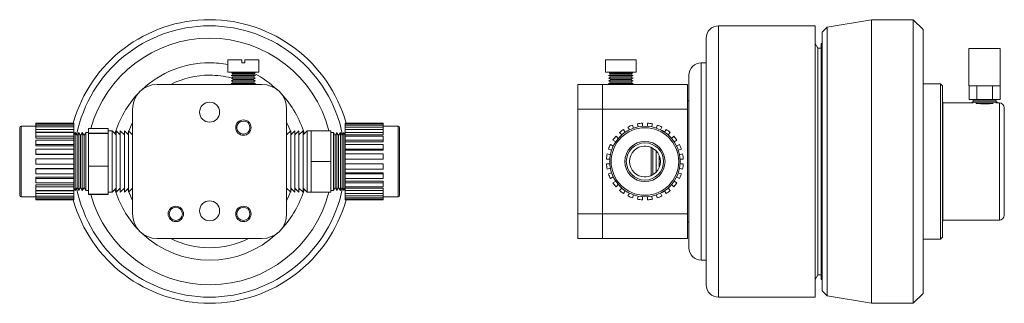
# Model space of a CAD drawing. Header units: inches. Extents: x 0.68 to 7.34, y 1.39 to 10.51.
# Tile 1 of 4: x 0.68 to 7.34, y 1.39 to 3.31. Entities that reach past the tile are written whole.
import ezdxf

# ---------------------------------------------------------------- set-up
doc = ezdxf.new("R2010")
doc.units = ezdxf.units.IN
doc.header["$MEASUREMENT"] = 0

msp = doc.modelspace()

# ---------------------------------------------------------------- linework, layer by layer
at = {"color": 7, "linetype": 'Continuous', "lineweight": 15}
for p, q in [((6.0615, 3.2652), (5.4085, 3.2652)), ((6.0615, 3.2652), (6.0615, 1.4319)), ((6.4428, 3.3069), (6.1425, 3.2569)), ((6.7248, 3.3069), (6.4428, 3.3069)), ((6.4428, 2.3486), (6.4428, 3.3069)), ((6.7915, 3.2402), (6.7248, 3.3069)), ((6.7248, 1.3902), (6.7248, 3.3069)), ((6.1425, 3.2569), (6.1092, 3.2236)), ((6.1092, 2.3486), (6.1092, 3.2236)), ((6.1425, 2.3486), (6.1425, 3.2569)), ((6.7915, 3.2402), (6.7915, 1.4569)), ((5.3252, 1.5152), (5.3252, 3.1819)), ((6.0808, 3.1137), (6.0615, 3.1471)), ((6.1092, 3.1471), (6.1025, 3.1471)), ((6.1025, 1.5501), (6.1025, 3.1471)), ((6.1025, 3.1137), (6.0808, 3.1137)), ((6.0808, 1.5834), (6.0808, 3.1137)), ((7.1015, 3.1131), (7.1015, 2.8604)), ((7.3128, 3.1131), (7.1015, 3.1131)), ((7.3128, 2.8604), (7.3128, 3.1131)), ((2.0921, 3.0352), (2.0921, 2.9519)), ((2.0921, 3.0352), (2.1859, 3.0352)), ((2.1859, 3.0146), (2.1859, 3.0352)), ((2.1859, 3.0146), (2.2066, 3.0146)), ((2.2066, 3.0146), (2.2066, 3.0352)), ((2.2066, 3.0352), (2.3004, 3.0352)), ((2.3004, 2.9519), (2.3004, 3.0352)), ((4.6443, 3.0146), (4.6443, 2.9519)), ((4.6443, 3.0146), (4.6449, 3.0146)), ((4.6449, 3.0146), (4.6449, 3.0352)), ((4.6449, 3.0352), (4.8522, 3.0352)), ((4.8522, 3.0352), (4.8522, 3.0146)), ((4.8522, 3.0146), (4.8527, 3.0146)), ((4.8527, 2.9519), (4.8527, 3.0146)), ((5.3252, 3.0152), (5.2918, 3.0152)), ((2.0921, 2.9519), (2.3004, 2.9519)), ((2.1289, 2.9396), (2.1131, 2.9304)), ((2.1131, 2.9304), (2.1289, 2.9213)), ((2.1131, 2.9304), (2.1962, 2.9304)), ((2.1289, 2.9519), (2.1182, 2.9457)), ((2.1182, 2.9457), (2.1289, 2.9396)), ((2.1182, 2.9457), (2.1962, 2.9457)), ((2.1289, 2.9519), (2.1289, 2.9519)), ((2.1289, 2.9519), (2.2636, 2.9519)), ((2.1289, 2.9396), (2.1289, 2.9396)), ((2.2636, 2.9396), (2.1289, 2.9396)), ((2.1289, 2.9396), (2.1962, 2.9396)), ((2.1962, 2.9457), (2.2742, 2.9457)), ((2.1962, 2.9396), (2.2636, 2.9396)), ((2.1962, 2.9304), (2.2794, 2.9304)), ((2.2742, 2.9457), (2.2636, 2.9519)), ((2.2636, 2.9519), (2.2636, 2.9519)), ((2.2636, 2.9396), (2.2742, 2.9457)), ((2.2794, 2.9304), (2.2636, 2.9396)), ((2.2636, 2.9396), (2.2636, 2.9396)), ((2.2636, 2.9213), (2.2794, 2.9304)), ((4.6443, 2.9519), (4.7485, 2.9519)), ((4.6812, 2.9396), (4.6653, 2.9304)), ((4.6653, 2.9304), (4.6812, 2.9213)), ((4.6653, 2.9304), (4.8317, 2.9304)), ((4.6812, 2.9519), (4.6705, 2.9457)), ((4.6705, 2.9457), (4.6812, 2.9396)), ((4.6705, 2.9457), (4.8265, 2.9457)), ((4.6812, 2.9519), (4.6812, 2.9519)), ((4.6812, 2.9519), (4.8159, 2.9519)), ((4.6812, 2.9396), (4.6812, 2.9396)), ((4.8159, 2.9396), (4.6812, 2.9396)), ((4.6812, 2.9396), (4.8159, 2.9396)), ((4.7485, 2.9519), (4.8527, 2.9519)), ((4.8265, 2.9457), (4.8159, 2.9519)), ((4.8159, 2.9519), (4.8159, 2.9519)), ((4.8159, 2.9396), (4.8265, 2.9457)), ((4.8317, 2.9304), (4.8159, 2.9396)), ((4.8159, 2.9396), (4.8159, 2.9396)), ((4.8159, 2.9213), (4.8317, 2.9304)), ((5.2085, 2.9319), (5.2085, 1.7652)), ((1.6139, 2.8694), (2.3222, 2.8694)), ((2.1289, 2.9213), (2.1131, 2.9121)), ((2.1131, 2.9121), (2.1289, 2.903)), ((2.1131, 2.9121), (2.1962, 2.9121)), ((2.1289, 2.903), (2.1131, 2.8939)), ((2.1131, 2.8939), (2.1289, 2.8847)), ((2.1131, 2.8939), (2.1962, 2.8939)), ((2.1289, 2.8847), (2.1131, 2.8756)), ((2.1131, 2.8756), (2.1238, 2.8694)), ((2.1131, 2.8756), (2.1962, 2.8756)), ((2.1289, 2.9213), (2.1289, 2.9213)), ((2.1289, 2.9213), (2.1962, 2.9213)), ((2.2636, 2.9213), (2.1289, 2.9213)), ((2.1289, 2.903), (2.1289, 2.903)), ((2.2636, 2.903), (2.1289, 2.903)), ((2.1289, 2.903), (2.1962, 2.903)), ((2.1289, 2.8847), (2.1289, 2.8847)), ((2.2636, 2.8847), (2.1289, 2.8847)), ((2.1289, 2.8847), (2.1962, 2.8847)), ((2.1962, 2.9213), (2.2636, 2.9213)), ((2.1962, 2.9121), (2.2794, 2.9121)), ((2.1962, 2.903), (2.2636, 2.903)), ((2.1962, 2.8939), (2.2794, 2.8939)), ((2.1962, 2.8847), (2.2636, 2.8847)), ((2.1962, 2.8756), (2.2794, 2.8756)), ((2.2794, 2.9121), (2.2636, 2.9213)), ((2.2636, 2.9213), (2.2636, 2.9213)), ((2.2636, 2.903), (2.2794, 2.9121)), ((2.2794, 2.8939), (2.2636, 2.903)), ((2.2636, 2.903), (2.2636, 2.903)), ((2.2636, 2.8847), (2.2794, 2.8939)), ((2.2794, 2.8756), (2.2636, 2.8847)), ((2.2636, 2.8847), (2.2636, 2.8847)), ((2.2687, 2.8694), (2.2794, 2.8756)), ((4.4568, 2.7027), (4.4568, 2.8694)), ((4.4568, 2.8694), (4.6235, 2.8694)), ((4.6235, 2.8694), (4.6235, 2.7027)), ((4.6235, 2.8694), (5.1985, 2.8694)), ((4.6812, 2.9213), (4.6653, 2.9121)), ((4.6653, 2.9121), (4.6812, 2.903)), ((4.6653, 2.9121), (4.8317, 2.9121)), ((4.6812, 2.903), (4.6653, 2.8939)), ((4.6653, 2.8939), (4.6812, 2.8847)), ((4.6653, 2.8939), (4.8317, 2.8939)), ((4.6812, 2.8847), (4.6653, 2.8756)), ((4.6653, 2.8756), (4.6761, 2.8694)), ((4.6653, 2.8756), (4.8317, 2.8756)), ((4.6812, 2.9213), (4.6812, 2.9213)), ((4.8159, 2.9213), (4.6812, 2.9213)), ((4.6812, 2.9213), (4.8159, 2.9213)), ((4.6812, 2.903), (4.6812, 2.903)), ((4.8159, 2.903), (4.6812, 2.903)), ((4.6812, 2.903), (4.8159, 2.903)), ((4.6812, 2.8847), (4.6812, 2.8847)), ((4.6812, 2.8847), (4.8159, 2.8847)), ((4.8159, 2.8847), (4.6812, 2.8847)), ((4.8317, 2.9121), (4.8159, 2.9213)), ((4.8159, 2.9213), (4.8159, 2.9213)), ((4.8159, 2.903), (4.8317, 2.9121)), ((4.8317, 2.8939), (4.8159, 2.903)), ((4.8159, 2.903), (4.8159, 2.903)), ((4.8159, 2.8847), (4.8317, 2.8939)), ((4.8317, 2.8756), (4.8159, 2.8847)), ((4.8159, 2.8847), (4.8159, 2.8847)), ((4.821, 2.8694), (4.8317, 2.8756)), ((5.1985, 2.8694), (5.1985, 2.7027)), ((6.9092, 2.8736), (6.7915, 2.8736)), ((6.9225, 2.8602), (6.9092, 2.8736)), ((6.9092, 1.8236), (6.9092, 2.8736)), ((6.9225, 2.8602), (6.9225, 1.8369)), ((7.3128, 2.8604), (7.1015, 2.8604)), ((7.1021, 2.8604), (7.1021, 2.7684)), ((7.1546, 2.8604), (7.1546, 2.7684)), ((7.2597, 2.8604), (7.2597, 2.7684)), ((7.3122, 2.8604), (7.3122, 2.7684)), ((5.2085, 2.7576), (5.1985, 2.7576)), ((6.9245, 2.7529), (6.9225, 2.7563)), ((6.9245, 2.7529), (6.9245, 1.9442)), ((7.1302, 2.7444), (6.9245, 2.7444)), ((7.1546, 2.7684), (7.1021, 2.7684)), ((7.1207, 2.7684), (7.1367, 2.7591)), ((7.1367, 2.7591), (7.1207, 2.7499)), ((7.1207, 2.7499), (7.1302, 2.7444)), ((7.2937, 2.7499), (7.1207, 2.7499)), ((7.2776, 2.7591), (7.1367, 2.7591)), ((7.2597, 2.7684), (7.1546, 2.7684)), ((7.2557, 2.7406), (7.1585, 2.7406)), ((7.3122, 2.7684), (7.2597, 2.7684)), ((7.2776, 2.7591), (7.2937, 2.7684)), ((7.2937, 2.7499), (7.2776, 2.7591)), ((7.2841, 2.7444), (7.2937, 2.7499)), ((7.3072, 2.7444), (7.2841, 2.7444)), ((1.4472, 1.9944), (1.4472, 2.7027)), ((2.4889, 2.7027), (2.4889, 1.9944)), ((4.6235, 2.7027), (4.4568, 2.7027)), ((4.4568, 2.7027), (4.4568, 1.9944)), ((4.6235, 2.7027), (4.6235, 1.9944)), ((5.1985, 2.7027), (4.6235, 2.7027)), ((5.1985, 1.9944), (5.1985, 2.7027)), ((7.3405, 2.7111), (7.3405, 1.9861)), ((1.0509, 2.6086), (0.7942, 2.6086)), ((0.7942, 2.608), (0.7942, 2.6086)), ((0.7942, 2.608), (1.0509, 2.608)), ((0.7942, 2.608), (0.7942, 2.6036)), ((1.0509, 2.6036), (0.7942, 2.6036)), ((0.7942, 2.5946), (0.7942, 2.6036)), ((1.0509, 2.6086), (1.0509, 2.608)), ((1.0509, 2.608), (1.0509, 2.6036)), ((1.0509, 2.6036), (1.0509, 2.5946)), ((3.1419, 2.608), (2.8852, 2.608)), ((2.8852, 2.6035), (2.8852, 2.608)), ((2.8852, 2.6035), (3.1419, 2.6035)), ((2.8852, 2.5949), (2.8852, 2.6035)), ((3.1419, 2.608), (3.1419, 2.6035)), ((3.1419, 2.5949), (3.1419, 2.6035)), ((4.8656, 2.5825), (4.8599, 2.6035)), ((4.8943, 2.608), (4.8943, 2.5863)), ((4.9277, 2.5863), (4.9277, 2.608)), ((4.9621, 2.6035), (4.9564, 2.5825)), ((0.6842, 2.1202), (0.6842, 2.5769)), ((0.7942, 2.5869), (0.6942, 2.5869)), ((0.7942, 2.5946), (1.0509, 2.5946)), ((0.7942, 2.5946), (0.7942, 2.5818)), ((1.0509, 2.5818), (0.7942, 2.5818)), ((0.7942, 2.5644), (0.7942, 2.5818)), ((0.7942, 2.5644), (1.0509, 2.5644)), ((0.7942, 2.5644), (0.7942, 2.5472)), ((1.0509, 2.5472), (0.7942, 2.5472)), ((1.0509, 2.5441), (0.7942, 2.5441)), ((0.7942, 2.5196), (0.7942, 2.5441)), ((1.0509, 2.5946), (1.0509, 2.5818)), ((1.0509, 2.5818), (1.0509, 2.5644)), ((1.0509, 2.5644), (1.0509, 2.5472)), ((1.0509, 2.5472), (1.0509, 2.5444)), ((1.06, 2.5442), (1.0509, 2.5285)), ((1.0509, 2.5441), (1.0509, 2.5196)), ((1.0719, 2.5236), (1.06, 2.5442)), ((1.06, 2.5442), (1.06, 2.1529)), ((1.0838, 2.5442), (1.0719, 2.5236)), ((1.0957, 2.5236), (1.0838, 2.5442)), ((1.0838, 2.5442), (1.0838, 2.1529)), ((1.1076, 2.5442), (1.0957, 2.5236)), ((1.1195, 2.5236), (1.1076, 2.5442)), ((1.1076, 2.5442), (1.1076, 2.1529)), ((1.1314, 2.5442), (1.1195, 2.5236)), ((1.1492, 2.5442), (1.1314, 2.5442)), ((1.1314, 2.5442), (1.1314, 2.1529)), ((1.2826, 2.5707), (1.1492, 2.5707)), ((1.1492, 2.5707), (1.1492, 2.5394)), ((1.1492, 2.5394), (1.2826, 2.5394)), ((1.1492, 2.5394), (1.1492, 2.5382)), ((1.2826, 2.5382), (1.1492, 2.5382)), ((1.1492, 2.5382), (1.1492, 2.318)), ((1.2826, 2.5551), (1.2826, 2.5707)), ((1.3085, 2.5569), (1.2826, 2.5569)), ((1.2826, 2.5394), (1.2826, 2.5551)), ((1.2826, 2.5394), (1.2826, 2.5382)), ((1.2826, 2.4281), (1.2826, 2.5382)), ((1.3362, 2.5291), (1.3085, 2.5569)), ((1.3085, 2.5569), (1.3085, 2.1402)), ((1.364, 2.5291), (1.3362, 2.5569)), ((1.3362, 2.5569), (1.3362, 2.1402)), ((1.3918, 2.5291), (1.364, 2.5569)), ((1.364, 2.5569), (1.364, 2.1402)), ((1.4195, 2.5291), (1.3918, 2.5569)), ((1.3918, 2.5569), (1.3918, 2.1402)), ((1.4472, 2.5292), (1.4195, 2.5569)), ((1.4195, 2.5569), (1.4195, 2.1402)), ((2.5166, 2.5569), (2.4889, 2.5292)), ((2.5444, 2.5569), (2.5166, 2.5291)), ((2.5166, 2.1402), (2.5166, 2.5569)), ((2.5721, 2.5569), (2.5444, 2.5291)), ((2.5444, 2.1402), (2.5444, 2.5569)), ((2.5999, 2.5569), (2.5721, 2.5291)), ((2.5721, 2.1402), (2.5721, 2.5569)), ((2.6277, 2.5569), (2.5999, 2.5291)), ((2.5999, 2.1402), (2.5999, 2.5569)), ((2.6536, 2.5569), (2.6277, 2.5569)), ((2.6277, 2.1402), (2.6277, 2.5569)), ((2.7869, 2.5569), (2.6536, 2.5569)), ((2.6536, 2.5559), (2.6536, 2.5569)), ((2.6536, 2.5559), (2.7869, 2.5559)), ((2.6536, 2.4527), (2.6536, 2.5559)), ((2.7869, 2.5559), (2.7869, 2.5569)), ((2.7869, 2.5559), (2.7869, 2.3495)), ((2.8048, 2.5442), (2.7869, 2.5442)), ((2.8167, 2.5236), (2.8048, 2.5442)), ((2.8048, 2.1529), (2.8048, 2.5442)), ((2.8286, 2.5442), (2.8167, 2.5236)), ((2.8405, 2.5236), (2.8286, 2.5442)), ((2.8286, 2.1529), (2.8286, 2.5442)), ((2.8524, 2.5442), (2.8405, 2.5236)), ((2.8643, 2.5236), (2.8524, 2.5442)), ((2.8524, 2.1529), (2.8524, 2.5442)), ((2.8762, 2.5442), (2.8643, 2.5236)), ((2.8852, 2.5285), (2.8762, 2.5442)), ((2.8762, 2.1529), (2.8762, 2.5442)), ((3.1419, 2.5949), (2.8852, 2.5949)), ((2.8852, 2.5816), (2.8852, 2.5949)), ((2.8852, 2.5816), (3.1419, 2.5816)), ((2.8852, 2.5649), (2.8852, 2.5816)), ((3.1419, 2.5649), (2.8852, 2.5649)), ((2.8852, 2.5438), (2.8852, 2.5649)), ((2.8852, 2.5438), (3.1419, 2.5438)), ((2.8852, 2.5285), (2.8852, 2.5438)), ((3.1419, 2.5949), (3.1419, 2.5816)), ((3.2419, 2.5869), (3.1419, 2.5869)), ((3.1419, 2.5649), (3.1419, 2.5816)), ((3.1419, 2.5649), (3.1419, 2.5438)), ((3.1419, 2.5285), (3.1419, 2.5438)), ((3.2519, 2.5769), (3.2519, 2.1202)), ((4.7547, 2.5285), (4.7393, 2.5438)), ((4.7668, 2.5649), (4.7777, 2.5461)), ((4.7902, 2.5559), (4.7885, 2.553)), ((4.7952, 2.5569), (4.7919, 2.5569)), ((4.8066, 2.5628), (4.7957, 2.5816)), ((4.8278, 2.5949), (4.8334, 2.5739)), ((4.9886, 2.5739), (4.9943, 2.5949)), ((5.0263, 2.5816), (5.0154, 2.5628)), ((5.0302, 2.5569), (5.0268, 2.5569)), ((5.0335, 2.553), (5.0318, 2.5559)), ((5.0443, 2.5461), (5.0552, 2.5649)), ((5.0827, 2.5438), (5.0673, 2.5285)), ((0.7942, 2.5196), (1.0509, 2.5196)), ((0.7942, 2.5196), (0.7942, 2.5063)), ((1.0509, 2.5063), (0.7942, 2.5063)), ((1.0509, 2.4931), (0.7942, 2.4931)), ((0.7942, 2.463), (0.7942, 2.4931)), ((0.7942, 2.463), (1.0509, 2.463)), ((0.7942, 2.463), (0.7942, 2.4547)), ((1.0509, 2.5196), (1.0509, 2.5063)), ((1.0509, 2.5063), (1.0509, 2.4935)), ((1.0509, 2.4931), (1.0509, 2.463)), ((1.0509, 2.463), (1.0509, 2.4547)), ((1.0719, 2.5236), (1.0719, 2.1735)), ((1.0957, 2.5236), (1.0957, 2.1735)), ((1.1195, 2.5236), (1.1195, 2.1735)), ((2.8167, 2.1735), (2.8167, 2.5236)), ((2.8405, 2.1735), (2.8405, 2.5236)), ((2.8643, 2.1735), (2.8643, 2.5236)), ((2.8852, 2.5285), (3.1419, 2.5285)), ((2.8852, 2.5202), (2.8852, 2.5285)), ((3.1419, 2.5202), (2.8852, 2.5202)), ((2.8852, 2.4927), (2.8852, 2.5202)), ((2.8852, 2.4927), (3.1419, 2.4927)), ((2.8852, 2.4819), (2.8852, 2.4927)), ((2.8852, 2.4819), (3.1419, 2.4819)), ((2.8852, 2.4639), (2.8852, 2.4819)), ((3.1419, 2.4639), (2.8852, 2.4639)), ((2.8852, 2.4318), (2.8852, 2.4639)), ((3.1419, 2.5202), (3.1419, 2.4927)), ((3.1419, 2.4819), (3.1419, 2.4927)), ((3.1419, 2.4639), (3.1419, 2.4318)), ((4.678, 2.4639), (4.6968, 2.453)), ((4.7134, 2.4819), (4.6946, 2.4927)), ((4.7157, 2.5202), (4.7311, 2.5049)), ((5.0909, 2.5049), (5.1063, 2.5202)), ((5.1274, 2.4927), (5.1086, 2.4819)), ((5.1252, 2.453), (5.144, 2.4639)), ((1.0509, 2.4547), (0.7942, 2.4547)), ((1.0509, 2.4322), (0.7942, 2.4322)), ((0.7942, 2.3987), (0.7942, 2.4322)), ((0.7942, 2.3987), (1.0509, 2.3987)), ((0.7942, 2.3987), (0.7942, 2.3959)), ((1.0509, 2.4547), (1.0509, 2.4327)), ((1.0509, 2.4322), (1.0509, 2.3987)), ((1.0509, 2.3987), (1.0509, 2.3959)), ((1.2826, 2.318), (1.2826, 2.4281)), ((2.6536, 2.3495), (2.6536, 2.4527)), ((2.8852, 2.4318), (3.1419, 2.4318)), ((2.8852, 2.4262), (2.8852, 2.4318)), ((2.8852, 2.4262), (3.1419, 2.4262)), ((2.8852, 2.3996), (2.8852, 2.4262)), ((3.1419, 2.3996), (2.8852, 2.3996)), ((2.8852, 2.3652), (2.8852, 2.3996)), ((3.1419, 2.4262), (3.1419, 2.4318)), ((3.1419, 2.3996), (3.1419, 2.3652)), ((4.6561, 2.3996), (4.677, 2.394)), ((4.6857, 2.4262), (4.6647, 2.4318)), ((4.9169, 2.4526), (4.9051, 2.4526)), ((4.9522, 2.4442), (4.9522, 2.2529)), ((4.9648, 2.4377), (4.9648, 2.2594)), ((4.986, 2.4208), (4.986, 2.2763)), ((5.1573, 2.4318), (5.1363, 2.4262)), ((5.145, 2.394), (5.1659, 2.3996)), ((1.0509, 2.3959), (0.7942, 2.3959)), ((0.7942, 2.331), (0.7942, 2.3657)), ((1.0509, 2.3657), (0.7942, 2.3657)), ((0.7942, 2.331), (1.0509, 2.331)), ((1.0509, 2.3959), (1.0509, 2.3657)), ((1.0509, 2.3657), (1.0509, 2.331)), ((1.0509, 2.331), (1.0509, 2.3008)), ((2.7869, 2.3495), (2.6536, 2.3495)), ((2.6536, 2.3476), (2.6536, 2.3495)), ((2.7869, 2.3476), (2.6536, 2.3476)), ((2.6536, 2.3476), (2.6536, 2.2444)), ((2.7869, 2.3476), (2.7869, 2.3495)), ((2.7869, 2.1412), (2.7869, 2.3476)), ((2.8852, 2.3652), (3.1419, 2.3652)), ((2.8852, 2.3319), (2.8852, 2.3652)), ((3.1419, 2.3319), (2.8852, 2.3319)), ((2.8852, 2.2975), (2.8852, 2.3319)), ((3.1419, 2.3319), (3.1419, 2.2975)), ((4.6733, 2.3652), (4.6515, 2.3652)), ((4.6515, 2.3319), (4.6733, 2.3319)), ((4.6727, 2.3525), (4.671, 2.3495)), ((4.6727, 2.3446), (4.671, 2.3476)), ((5.0068, 2.3894), (5.0068, 2.3077)), ((5.1705, 2.3652), (5.1488, 2.3652)), ((5.1488, 2.3319), (5.1705, 2.3319)), ((5.151, 2.3495), (5.1493, 2.3525)), ((5.151, 2.3476), (5.1493, 2.3446)), ((6.1092, 1.4736), (6.1092, 2.3486)), ((6.1425, 1.4402), (6.1425, 2.3486)), ((6.4428, 1.3902), (6.4428, 2.3486)), ((1.0509, 2.3008), (0.7942, 2.3008)), ((0.7942, 2.3008), (0.7942, 2.2979)), ((0.7942, 2.2644), (0.7942, 2.2979)), ((1.0509, 2.2979), (0.7942, 2.2979)), ((0.7942, 2.2644), (1.0509, 2.2644)), ((1.0509, 2.3008), (1.0509, 2.2979)), ((1.0509, 2.2979), (1.0509, 2.2644)), ((1.0509, 2.2649), (1.0509, 2.242)), ((1.1492, 2.318), (1.2826, 2.318)), ((1.1492, 2.318), (1.1492, 2.316)), ((1.2826, 2.316), (1.1492, 2.316)), ((1.1492, 2.316), (1.1492, 2.1271)), ((1.2826, 2.318), (1.2826, 2.316)), ((1.2826, 2.2216), (1.2826, 2.316)), ((2.8852, 2.2975), (3.1419, 2.2975)), ((2.8852, 2.2709), (2.8852, 2.2975)), ((2.8852, 2.2709), (3.1419, 2.2709)), ((2.8852, 2.2653), (2.8852, 2.2709)), ((3.1419, 2.2653), (2.8852, 2.2653)), ((2.8852, 2.2333), (2.8852, 2.2653)), ((3.1419, 2.2653), (3.1419, 2.2709)), ((3.1419, 2.2653), (3.1419, 2.2333)), ((4.677, 2.3031), (4.6561, 2.2975)), ((4.6647, 2.2653), (4.6857, 2.2709)), ((5.1363, 2.2709), (5.1573, 2.2653)), ((5.1659, 2.2975), (5.145, 2.3031)), ((1.0509, 2.242), (0.7942, 2.242)), ((0.7942, 2.242), (0.7942, 2.2337)), ((1.0509, 2.2337), (0.7942, 2.2337)), ((0.7942, 2.2036), (0.7942, 2.2337)), ((0.7942, 2.2036), (1.0509, 2.2036)), ((1.0509, 2.242), (1.0509, 2.2337)), ((1.0509, 2.2337), (1.0509, 2.2036)), ((1.0509, 2.204), (1.0509, 2.1904)), ((1.2826, 2.1271), (1.2826, 2.2216)), ((2.6536, 2.2444), (2.6536, 2.1412)), ((2.8852, 2.2333), (3.1419, 2.2333)), ((2.8852, 2.2152), (2.8852, 2.2333)), ((2.8852, 2.2152), (3.1419, 2.2152)), ((2.8852, 2.2044), (2.8852, 2.2152)), ((3.1419, 2.2044), (2.8852, 2.2044)), ((2.8852, 2.1769), (2.8852, 2.2044)), ((3.1419, 2.2044), (3.1419, 2.2152)), ((3.1419, 2.2044), (3.1419, 2.1769)), ((4.6968, 2.2441), (4.678, 2.2333)), ((4.6946, 2.2044), (4.7134, 2.2152)), ((4.9051, 2.2446), (4.9169, 2.2446)), ((5.1086, 2.2152), (5.1274, 2.2044)), ((5.144, 2.2333), (5.1252, 2.2441)), ((1.0509, 2.1904), (0.7942, 2.1904)), ((0.7942, 2.1904), (0.7942, 2.1772)), ((0.7942, 2.1527), (0.7942, 2.1772)), ((1.0509, 2.1772), (0.7942, 2.1772)), ((0.7942, 2.1527), (1.0509, 2.1527)), ((1.0509, 2.1497), (0.7942, 2.1497)), ((0.7942, 2.1497), (0.7942, 2.1324)), ((1.0509, 2.1324), (0.7942, 2.1324)), ((0.7942, 2.1151), (0.7942, 2.1324)), ((1.0509, 2.1904), (1.0509, 2.1772)), ((1.0509, 2.1772), (1.0509, 2.1527)), ((1.0509, 2.1686), (1.06, 2.1529)), ((1.0509, 2.153), (1.0509, 2.1497)), ((1.0509, 2.1497), (1.0509, 2.1324)), ((1.0509, 2.1324), (1.0509, 2.1151)), ((1.06, 2.1529), (1.0719, 2.1735)), ((1.0719, 2.1735), (1.0838, 2.1529)), ((1.0838, 2.1529), (1.0957, 2.1735)), ((1.0957, 2.1735), (1.1076, 2.1529)), ((1.1076, 2.1529), (1.1195, 2.1735)), ((1.1195, 2.1735), (1.1314, 2.1529)), ((1.1314, 2.1529), (1.1492, 2.1529)), ((1.2826, 2.1402), (1.3085, 2.1402)), ((1.3085, 2.1402), (1.3362, 2.168)), ((1.3362, 2.1402), (1.364, 2.168)), ((1.364, 2.1402), (1.3918, 2.168)), ((1.3918, 2.1402), (1.4195, 2.168)), ((1.4195, 2.1402), (1.4472, 2.1679)), ((2.4889, 2.1679), (2.5166, 2.1402)), ((2.5166, 2.168), (2.5444, 2.1402)), ((2.5444, 2.168), (2.5721, 2.1402)), ((2.5721, 2.168), (2.5999, 2.1402)), ((2.5999, 2.168), (2.6277, 2.1402)), ((2.6277, 2.1402), (2.6536, 2.1402)), ((2.6536, 2.1412), (2.7869, 2.1412)), ((2.6536, 2.1402), (2.6536, 2.1412)), ((2.7869, 2.1402), (2.6536, 2.1402)), ((2.7869, 2.1529), (2.8048, 2.1529)), ((2.7869, 2.1402), (2.7869, 2.1412)), ((2.8048, 2.1529), (2.8167, 2.1735)), ((2.8167, 2.1735), (2.8286, 2.1529)), ((2.8286, 2.1529), (2.8405, 2.1735)), ((2.8405, 2.1735), (2.8524, 2.1529)), ((2.8524, 2.1529), (2.8643, 2.1735)), ((2.8643, 2.1735), (2.8762, 2.1529)), ((2.8762, 2.1529), (2.8852, 2.1686)), ((2.8852, 2.1687), (2.8852, 2.1769)), ((2.8852, 2.1769), (3.1419, 2.1769)), ((2.8852, 2.1687), (3.1419, 2.1687)), ((2.8852, 2.1533), (2.8852, 2.1687)), ((3.1419, 2.1533), (2.8852, 2.1533)), ((2.8852, 2.1322), (2.8852, 2.1533)), ((2.8852, 2.1322), (3.1419, 2.1322)), ((2.8852, 2.1155), (2.8852, 2.1322)), ((3.1419, 2.1533), (3.1419, 2.1687)), ((3.1419, 2.1533), (3.1419, 2.1322)), ((3.1419, 2.1155), (3.1419, 2.1322)), ((4.7311, 2.1922), (4.7157, 2.1769)), ((4.7393, 2.1533), (4.7547, 2.1687)), ((4.7777, 2.151), (4.7668, 2.1322)), ((4.7902, 2.1412), (4.7885, 2.1441)), ((4.7952, 2.1402), (4.7919, 2.1402)), ((4.7957, 2.1155), (4.8066, 2.1343)), ((5.0154, 2.1343), (5.0263, 2.1155)), ((5.0302, 2.1402), (5.0268, 2.1402)), ((5.0335, 2.1441), (5.0318, 2.1412)), ((5.0552, 2.1322), (5.0443, 2.151)), ((5.0673, 2.1687), (5.0827, 2.1533)), ((5.1063, 2.1769), (5.0909, 2.1922)), ((0.6942, 2.1102), (0.7942, 2.1102)), ((0.7942, 2.1151), (1.0509, 2.1151)), ((0.7942, 2.1151), (0.7942, 2.1024)), ((1.0509, 2.1024), (0.7942, 2.1024)), ((0.7942, 2.0934), (0.7942, 2.1024)), ((0.7942, 2.0934), (1.0509, 2.0934)), ((0.7942, 2.0934), (0.7942, 2.0891)), ((1.0509, 2.0891), (0.7942, 2.0891)), ((0.7942, 2.0886), (0.7942, 2.0891)), ((0.7942, 2.0886), (1.0509, 2.0886)), ((1.0509, 2.1151), (1.0509, 2.1024)), ((1.0509, 2.1024), (1.0509, 2.0934)), ((1.0509, 2.0934), (1.0509, 2.0891)), ((1.0509, 2.0891), (1.0509, 2.0886)), ((1.1492, 2.1271), (1.2826, 2.1271)), ((1.1492, 2.1271), (1.1492, 2.1264)), ((1.1492, 2.1264), (1.2826, 2.1264)), ((1.2826, 2.1271), (1.2826, 2.1264)), ((3.1419, 2.1155), (2.8852, 2.1155)), ((2.8852, 2.1022), (2.8852, 2.1155)), ((2.8852, 2.1022), (3.1419, 2.1022)), ((2.8852, 2.0936), (2.8852, 2.1022)), ((3.1419, 2.0936), (2.8852, 2.0936)), ((2.8852, 2.0891), (2.8852, 2.0936)), ((2.8852, 2.0891), (3.1419, 2.0891)), ((3.1419, 2.1155), (3.1419, 2.1022)), ((3.1419, 2.1102), (3.2419, 2.1102)), ((3.1419, 2.0936), (3.1419, 2.1022)), ((3.1419, 2.0936), (3.1419, 2.0891)), ((4.8334, 2.1232), (4.8278, 2.1022)), ((4.8599, 2.0936), (4.8656, 2.1146)), ((4.8943, 2.1108), (4.8943, 2.0891)), ((4.9277, 2.0891), (4.9277, 2.1108)), ((4.9564, 2.1146), (4.9621, 2.0936)), ((4.9943, 2.1022), (4.9886, 2.1232)), ((4.4568, 1.9944), (4.6235, 1.9944)), ((4.4568, 1.8277), (4.4568, 1.9944)), ((4.6235, 1.9944), (4.6235, 1.8277)), ((4.6235, 1.9944), (5.1985, 1.9944)), ((5.1985, 1.9944), (5.1985, 1.8277)), ((5.1985, 1.9396), (5.2085, 1.9396)), ((6.9225, 1.9408), (6.9245, 1.9442)), ((6.9245, 1.9527), (7.3072, 1.9527)), ((2.3222, 1.8277), (1.6139, 1.8277)), ((4.6235, 1.8277), (4.4568, 1.8277)), ((5.1985, 1.8277), (4.6235, 1.8277)), ((6.7915, 1.8236), (6.9092, 1.8236)), ((6.9092, 1.8236), (6.9225, 1.8369)), ((5.2918, 1.6819), (5.3252, 1.6819)), ((6.0615, 1.5501), (6.0808, 1.5834)), ((6.0808, 1.5834), (6.1025, 1.5834)), ((6.1025, 1.5501), (6.1092, 1.5501)), ((6.1092, 1.4736), (6.1425, 1.4402)), ((5.4085, 1.4319), (6.0615, 1.4319)), ((6.1425, 1.4402), (6.4428, 1.3902)), ((6.7248, 1.3902), (6.7915, 1.4569)), ((6.4428, 1.3902), (6.7248, 1.3902))]:
    msp.add_line(p, q, dxfattribs=at)
at = {"color": 8, "linetype": 'Continuous', "lineweight": 15}
for p, q in [((5.4085, 3.2652), (5.4085, 1.4319)), ((5.2918, 3.0152), (5.2918, 1.6819)), ((7.3072, 1.9527), (7.3072, 2.7444)), ((0.6942, 2.5869), (0.6942, 2.1102)), ((1.4195, 2.547), (1.4149, 2.5337)), ((2.5212, 2.5337), (2.5166, 2.547)), ((3.2419, 2.1102), (3.2419, 2.5869)), ((1.4149, 2.1634), (1.4195, 2.1501)), ((2.5166, 2.1501), (2.5212, 2.1634))]:
    msp.add_line(p, q, dxfattribs=at)
at = {"color": 8, "linetype": 'Continuous', "lineweight": 15, "flags": 128}
for points in [[(1.4472, 2.6113), (1.4375, 2.5909), (1.4222, 2.5542)], [(2.5139, 2.5542), (2.4987, 2.5909), (2.4889, 2.6113)], [(1.4222, 2.1429), (1.4375, 2.1062), (1.4472, 2.0859)], [(2.4889, 2.0859), (2.4987, 2.1062), (2.5139, 2.1429)]]:
    msp.add_lwpolyline(points, dxfattribs=at)
at = {"color": 7, "linetype": 'Continuous', "lineweight": 15}
for centre, radius in [((1.9681, 2.6819), 0.0677), ((2.1964, 2.5777), 0.0521), ((2.1964, 2.5777), 0.0445), ((4.911, 2.3486), 0.2383), ((4.911, 2.3486), 0.2283), ((4.911, 2.3486), 0.1358), ((4.911, 2.3486), 0.1258), ((4.911, 2.3486), 0.1042), ((1.9681, 2.0152), 0.0677), ((1.7397, 1.9944), 0.0521), ((1.7397, 1.9944), 0.0445), ((2.1964, 1.9944), 0.0521), ((2.1964, 1.9944), 0.0445)]:
    msp.add_circle(centre, radius, dxfattribs=at)
for centre, radius, start, end in [((1.9681, 2.3486), 0.9583, 15.70868, 164.2581), ((1.9681, 2.3486), 0.9167, 90, 168.69641), ((1.9681, 2.3486), 0.9167, 11.30359, 90), ((5.4085, 3.1819), 0.0833, 90, 180), ((1.9681, 2.3486), 0.6667, 90, 133.31623), ((1.9681, 2.3486), 0.6667, 79.28056, 90), ((5.2918, 2.9319), 0.0833, 90, 180), ((1.9681, 2.3486), 0.6667, 46.68377, 63.10113), ((1.6139, 2.7027), 0.1667, 90, 180), ((2.3222, 2.7027), 0.1667, 0, 90), ((1.9681, 2.3486), 0.6667, 136.68377, 163.59665), ((1.9681, 2.3486), 0.6667, 16.40335, 43.31623), ((7.3072, 2.7111), 0.0333, 0, 90), ((4.911, 2.3486), 0.26, 93.67533, 101.32467), ((4.911, 2.3486), 0.26, 78.67533, 86.32467), ((0.6942, 2.5769), 0.01, 90, 180), ((3.2419, 2.5769), 0.01, 0, 90), ((4.911, 2.3486), 0.26, 123.67533, 131.32467), ((4.911, 2.3486), 0.24, 119.76654, 120.23346), ((4.911, 2.3486), 0.26, 108.67533, 116.32467), ((4.911, 2.3486), 0.26, 63.67533, 71.32467), ((4.911, 2.3486), 0.24, 59.76654, 60.23346), ((4.911, 2.3486), 0.26, 48.67533, 56.32467), ((4.911, 2.3486), 0.26, 153.67533, 161.32467), ((4.911, 2.3486), 0.26, 138.67533, 146.32467), ((4.911, 2.3486), 0.26, 33.67533, 41.32467), ((4.911, 2.3486), 0.26, 18.67533, 26.32467), ((4.911, 2.3486), 0.26, 168.67533, 176.32467), ((4.911, 2.3486), 0.26, 3.67533, 11.32467), ((4.911, 2.3486), 0.26, 183.67533, 191.32467), ((4.911, 2.3486), 0.24, 179.76654, 180.23346), ((4.911, 2.3486), 0.24, 359.76654, 0.23346), ((4.911, 2.3486), 0.26, 348.67533, 356.32467), ((4.911, 2.3486), 0.26, 198.67533, 206.32467), ((4.911, 2.3486), 0.26, 333.67533, 341.32467), ((4.911, 2.3486), 0.26, 213.67533, 221.32467), ((4.911, 2.3486), 0.26, 318.67533, 326.32467), ((1.9681, 2.3486), 0.9167, 191.30359, 348.69641), ((1.9681, 2.3486), 0.6667, 196.40335, 223.31623), ((1.9681, 2.3486), 0.6667, 316.68377, 343.59665), ((4.911, 2.3486), 0.26, 228.67533, 236.32467), ((4.911, 2.3486), 0.24, 239.76654, 240.23346), ((4.911, 2.3486), 0.24, 299.76654, 300.23346), ((4.911, 2.3486), 0.26, 303.67533, 311.32467), ((0.6942, 2.1202), 0.01, 180, 270), ((1.9681, 2.3486), 0.9583, 195.7419, 344.29132), ((3.2419, 2.1202), 0.01, 270, 0), ((4.911, 2.3486), 0.26, 243.67533, 251.32467), ((4.911, 2.3486), 0.26, 258.67533, 266.32467), ((4.911, 2.3486), 0.26, 273.67533, 281.32467), ((4.911, 2.3486), 0.26, 288.67533, 296.32467), ((1.6139, 1.9944), 0.1667, 180, 270), ((2.3222, 1.9944), 0.1667, 270, 0), ((7.3072, 1.9861), 0.0333, 270, 0), ((1.9681, 2.3486), 0.6667, 226.68377, 313.31623), ((5.2918, 1.7652), 0.0833, 180, 270), ((5.4085, 1.5152), 0.0833, 180, 270)]:
    msp.add_arc(centre, radius, start, end, dxfattribs=at)
at = {"color": 8, "linetype": 'Continuous', "lineweight": 15}
for radius, start, end in [(0.8333, 90, 164.53661), (0.8333, 14.47751, 90), (0.5833, 90, 116.7655), (0.5833, 75.43225, 90), (0.8333, 195.46339, 345.52249), (0.5833, 243.2345, 296.7655)]:
    msp.add_arc((1.9681, 2.3486), radius, start, end, dxfattribs=at)
at = {"color": 7, "linetype": 'Continuous', "lineweight": 15}
msp.add_open_spline([(7.2657, 2.742), (7.2637, 2.7417), (7.2574, 2.7407), (7.24, 2.7388), (7.2164, 2.7374), (7.1914, 2.7377), (7.169, 2.7393), (7.154, 2.7411), (7.1493, 2.7419), (7.1485, 2.742)], degree=3, knots=[0, 0, 0, 0, 0.079199, 0.257481, 0.436019, 0.611947, 0.786504, 0.963028, 1, 1, 1, 1], dxfattribs=at)

doc.saveas('drawing.dxf')
